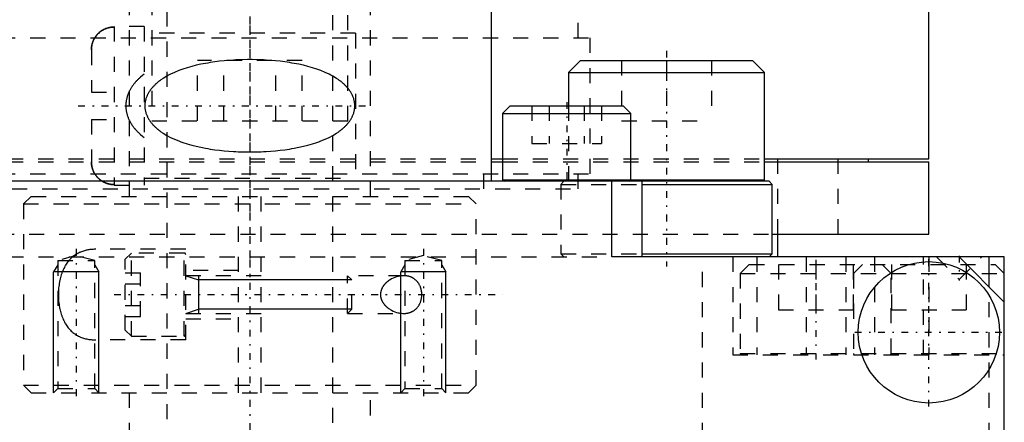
# Model space of a CAD drawing. Extents: x -70 to 70, y -1 to 583.
# Tile 3 of 15: x -15 to 50, y 118 to 145. Entities that reach past the tile are written whole.
import ezdxf

# ---------------------------------------------------------------- set-up
doc = ezdxf.new("R2010")
doc.units = 0
doc.linetypes.add('CENTER', pattern=[1.5, 0.45, -0.5, 0.05, -0.5])
doc.linetypes.add('DASHED', pattern=[2, 1, -1])
for name, color, linetype in [('AM_0', 7, 'CONTINUOUS'), ('AM_10', 7, 'CONTINUOUS'), ('AM_3', 7, 'DASHED'), ('AM_7', 7, 'CENTER')]:
    doc.layers.add(name, color=color, linetype=linetype)

msp = doc.modelspace()

# ---------------------------------------------------------------- linework, layer by layer
at = {"layer": 'AM_0', "color": 7, "linetype": 'CONTINUOUS'}
for p, q in [((16, 394.2), (16, 134)), ((45, 135.5), (45, 146)), ((21.917, 142), (21.117, 141.2)), ((21.917, 142), (33.317, 142)), ((34.117, 141.2), (33.317, 142)), ((21.117, 141.2), (21.117, 139)), ((21.117, 141.2), (34.117, 141.2)), ((34.117, 134.1), (34.117, 141.2)), ((17.25, 139), (16.75, 138.5)), ((17.25, 139), (24.75, 139)), ((25.25, 138.5), (24.75, 139)), ((16.75, 138.5), (16.75, 134.1)), ((16.75, 138.5), (25.25, 138.5)), ((25.25, 134.1), (25.25, 138.5)), ((16.015, 135.5), (16.758, 135.5)), ((16.015, 135.3), (16.758, 135.3)), ((34.117, 135.5), (45, 135.5)), ((34.117, 135.3), (45, 135.3)), ((41, 135.3), (41, 135.5)), ((45, 130.5), (45, 135.3)), ((34.417, 134), (-34.417, 134)), ((16.75, 134.1), (34.117, 134.1)), ((24, 129), (24, 134)), ((25.999, 133.8), (34.617, 133.8)), ((26, 129), (26, 134)), ((34.019, 134.002), (34.117, 134.1)), ((34.617, 133.8), (34.417, 134)), ((34.617, 129.2), (34.617, 133.8)), ((34.626, 130.5), (45, 130.5)), ((35, 129), (35, 130.5)), ((25.999, 129.2), (34.617, 129.2)), ((34.417, 129), (34.617, 129.2)), ((50, 129), (24, 129)), ((47, 129), (50, 126)), ((49, 127), (49, 129)), ((50, 72), (50, 129))]:
    msp.add_line(p, q, dxfattribs=at)
msp.add_circle((45, 124), 4.681, dxfattribs=at)
for centre, start, end in [((16.85, 134.1), 180, 270), ((25.15, 134.1), 270, 0)]:
    msp.add_arc(centre, 0.1, start, end, dxfattribs=at)
at = {"layer": 'AM_10', "color": 7, "linetype": 'CONTINUOUS'}
for p, q in [((-12.729, 128.469), (-13, 128)), ((-10, 128), (-13, 128)), ((-13, 120), (-13, 128)), ((-10.271, 128.469), (-10, 128)), ((-10, 120), (-10, 128)), ((10.271, 128.469), (10, 128)), ((13, 128), (10, 128)), ((10, 120), (10, 128)), ((12.729, 128.469), (13, 128)), ((13, 120), (13, 128)), ((-4.25, 127.75), (-3.4, 127.474)), ((-3.4, 127.75), (-3.4, 125.25)), ((6.75, 127.474), (-3.4, 127.474)), ((-4.25, 125.25), (-3.4, 125.526)), ((6.75, 125.526), (-3.4, 125.526))]:
    msp.add_line(p, q, dxfattribs=at)
at = {"layer": 'AM_3', "color": 6, "linetype": 'DASHED'}
for p, q in [((-5.5, 559.25), (-5.5, 90)), ((5.5, 90), (5.5, 559.25)), ((-8, 546), (-8, 133)), ((8, 133), (8, 546)), ((-6.5, 146), (-6.5, 138)), ((6.5, 138), (6.5, 146)), ((21.75, 143.5), (21.75, 145.5)), ((-7, 144.25), (-9, 144.25)), ((-9, 144.25), (-9, 133.75)), ((-7, 144.25), (-7, 133.75)), ((7, 143.8), (-7, 143.8)), ((7, 143.8), (7, 134.2)), ((-22.55, 143.5), (22.55, 143.5)), ((22.55, 134.5), (22.55, 143.5)), ((-10.5, 142.702), (-10.5, 139.9)), ((-3.464, 138), (-3.464, 142)), ((3.464, 142), (-3.464, 142)), ((-1.732, 138), (-1.732, 142)), ((1.732, 138), (1.732, 142)), ((3.464, 138), (3.464, 142)), ((24.642, 142), (24.642, 138)), ((27.617, 142), (27.617, 138)), ((30.592, 142), (30.592, 138)), ((-10.5, 139.9), (-9, 139.9)), ((18.691, 139), (18.691, 136.5)), ((19.845, 139), (19.845, 136.5)), ((21.117, 139), (21.117, 134.1)), ((22.155, 139), (22.155, 136.5)), ((23.309, 139), (23.309, 136.5)), ((-10.5, 138.1), (-10.5, 135.298)), ((-10.5, 138.1), (-9, 138.1)), ((-6.5, 138), (6.5, 138)), ((24.642, 138), (30.592, 138)), ((18.691, 136.5), (23.309, 136.5)), ((-16.015, 135.5), (16.015, 135.5)), ((-16.015, 135.3), (16.015, 135.3)), ((16.758, 135.5), (34.117, 135.5)), ((16.758, 135.3), (34.117, 135.3)), ((35, 130.5), (35, 135.5)), ((39, 130.5), (39, 135.5)), ((-22.55, 134.5), (22.55, 134.5)), ((15.5, 133.5), (15.5, 134.5)), ((21.75, 133.5), (21.75, 134.5)), ((-7, 134.2), (7, 134.2)), ((20.817, 134), (20.617, 133.8)), ((20.617, 133.8), (20.617, 129.2)), ((20.617, 133.8), (25.999, 133.8)), ((21.117, 134.1), (21.217, 134)), ((-21.75, 133.5), (21.75, 133.5)), ((-9, 133.75), (-7, 133.75)), ((-14.5, 133), (-15, 132.5)), ((-15, 132.5), (-15, 120.5)), ((-15, 132.5), (15, 132.5)), ((-14.5, 133), (14.5, 133)), ((-0.75, 120), (-0.75, 133)), ((0.75, 120), (0.75, 133)), ((15, 132.5), (14.5, 133)), ((15, 120.5), (15, 132.5)), ((-34.626, 130.5), (34.626, 130.5)), ((-4.25, 129.5), (-10.198, 129.5)), ((-7.85, 129.25), (-8.25, 128.85)), ((-4.35, 129.25), (-7.85, 129.25)), ((-7.85, 123.75), (-7.85, 129.25)), ((-4.35, 123.75), (-4.35, 129.25)), ((-4.25, 123.5), (-4.25, 129.5)), ((20.617, 129.2), (20.817, 129)), ((20.617, 129.2), (25.999, 129.2)), ((-24, 129), (24, 129)), ((-11.5, 129.079), (-12.729, 128.75)), ((-12.729, 128.75), (-12.729, 120.27)), ((-12.729, 128.75), (-10.271, 128.75)), ((-10.271, 128.75), (-11.5, 129.079)), ((-10.271, 120.27), (-10.271, 128.75)), ((-8.25, 124.15), (-8.25, 128.85)), ((11.5, 129.079), (10.271, 128.75)), ((10.271, 128.75), (10.271, 120.27)), ((10.271, 128.75), (12.729, 128.75)), ((12.729, 128.75), (11.5, 129.079)), ((12.729, 120.27), (12.729, 128.75)), ((30, 117), (30, 129)), ((32, 129), (32, 122.5)), ((33.611, 129), (33.611, 122.5)), ((36.861, 129), (36.861, 122.5)), ((39.5, 129), (39.5, 122.5)), ((41.389, 129), (41.389, 122.5)), ((44.639, 122.5), (44.639, 129)), ((45, 129), (45, 122.5)), ((45.5, 129), (47, 127.5)), ((47, 127.5), (48.5, 129)), ((-8.25, 127.943), (-7.25, 127.943)), ((-7.25, 125.057), (-7.25, 127.943)), ((-0.75, 128.1), (-4.25, 128.1)), ((33.1, 128.5), (32.5, 127.9)), ((32.5, 127.9), (32.5, 122.6)), ((32.5, 127.9), (50, 127.9)), ((33.1, 128.5), (49.4, 128.5)), ((35.025, 128.5), (35.025, 125.5)), ((37.5, 128.5), (37.5, 125.5)), ((39.975, 128.5), (39.975, 125.5)), ((40.6, 128.5), (40, 127.9)), ((40, 127.9), (40, 122.6)), ((42.5, 127.9), (41.9, 128.5)), ((42.5, 122.6), (42.5, 127.9)), ((42.525, 128.5), (42.525, 125.5)), ((47.475, 128.5), (47.475, 125.5)), ((50, 127.9), (49.4, 128.5)), ((0.75, 127.75), (-4.25, 127.75)), ((10.198, 127.75), (6.474, 127.75)), ((6.75, 127.474), (6.474, 127.75)), ((6.474, 125.25), (6.474, 127.75)), ((6.75, 125.526), (6.75, 127.474)), ((-8.25, 127.222), (-7.25, 127.222)), ((49, 117), (49, 127)), ((-8.25, 125.778), (-7.25, 125.778)), ((6.474, 125.25), (6.75, 125.526)), ((35.025, 125.5), (39.975, 125.5)), ((42.525, 125.5), (47.475, 125.5)), ((-8.25, 125.057), (-7.25, 125.057)), ((-4.25, 125.25), (0.75, 125.25)), ((-4.25, 124.9), (-0.75, 124.9)), ((6.474, 125.25), (10.198, 125.25)), ((-8.25, 124.15), (-7.85, 123.75)), ((-4.25, 123.5), (-10.198, 123.5)), ((-7.85, 123.75), (-4.35, 123.75)), ((32, 122.5), (50, 122.5)), ((32.5, 122.6), (50, 122.6)), ((-15, 120.5), (-14.5, 120)), ((-15, 120.5), (15, 120.5)), ((-12.729, 120.27), (-13, 120)), ((-12.729, 120.27), (-10.271, 120.27)), ((-10, 120), (-10.271, 120.27)), ((10.271, 120.27), (10, 120)), ((10.271, 120.27), (12.729, 120.27)), ((13, 120), (12.729, 120.27)), ((14.5, 120), (15, 120.5)), ((-14.5, 120), (14.5, 120)), ((-8, 120), (-8, 90)), ((8, 106.5), (8, 120))]:
    msp.add_line(p, q, dxfattribs=at)
for points in [[(-10.5, 142.702, 0), (-10.5, 142.712, 0), (-10.5, 142.733, 0), (-10.499, 142.754, 0), (-10.499, 142.765, 0), (-10.498, 142.776, 0), (-10.497, 142.797, 0), (-10.496, 142.819, 0), (-10.494, 142.841, 0), (-10.492, 142.863, 0), (-10.489, 142.885, 0), (-10.488, 142.896, 0), (-10.486, 142.907, 0), (-10.483, 142.929, 0), (-10.48, 142.951, 0), (-10.476, 142.974, 0), (-10.472, 142.996, 0), (-10.467, 143.018, 0), (-10.465, 143.029, 0), (-10.462, 143.04, 0), (-10.457, 143.062, 0), (-10.452, 143.084, 0), (-10.449, 143.094, 0), (-10.446, 143.105, 0), (-10.44, 143.127, 0), (-10.434, 143.148, 0), (-10.43, 143.158, 0), (-10.427, 143.169, 0), (-10.42, 143.19, 0), (-10.413, 143.21, 0), (-10.406, 143.23, 0), (-10.399, 143.25, 0), (-10.391, 143.27, 0), (-10.387, 143.279, 0), (-10.383, 143.289, 0), (-10.375, 143.308, 0), (-10.366, 143.327, 0), (-10.358, 143.347, 0), (-10.348, 143.366, 0), (-10.339, 143.386, 0), (-10.334, 143.396, 0), (-10.329, 143.405, 0), (-10.318, 143.425, 0), (-10.308, 143.444, 0), (-10.297, 143.464, 0), (-10.285, 143.483, 0), (-10.274, 143.502, 0), (-10.268, 143.512, 0), (-10.262, 143.521, 0), (-10.25, 143.54, 0), (-10.237, 143.559, 0), (-10.224, 143.578, 0), (-10.211, 143.596, 0), (-10.198, 143.614, 0), (-10.191, 143.623, 0), (-10.184, 143.632, 0), (-10.171, 143.649, 0), (-10.157, 143.667, 0), (-10.143, 143.684, 0), (-10.128, 143.7, 0), (-10.114, 143.716, 0), (-10.107, 143.724, 0), (-10.1, 143.732, 0), (-10.085, 143.748, 0), (-10.071, 143.763, 0), (-10.063, 143.77, 0), (-10.056, 143.778, 0), (-10.041, 143.792, 0), (-10.026, 143.807, 0), (-10.018, 143.814, 0), (-10.01, 143.822, 0), (-9.994, 143.836, 0), (-9.978, 143.85, 0), (-9.961, 143.865, 0), (-9.944, 143.879, 0), (-9.927, 143.893, 0), (-9.918, 143.9, 0), (-9.909, 143.906, 0), (-9.892, 143.92, 0), (-9.873, 143.933, 0), (-9.855, 143.946, 0), (-9.836, 143.959, 0), (-9.818, 143.971, 0), (-9.808, 143.978, 0), (-9.799, 143.984, 0), (-9.78, 143.996, 0), (-9.76, 144.007, 0), (-9.741, 144.018, 0), (-9.722, 144.029, 0), (-9.702, 144.04, 0), (-9.693, 144.045, 0), (-9.683, 144.05, 0), (-9.663, 144.06, 0), (-9.644, 144.069, 0), (-9.624, 144.079, 0), (-9.605, 144.087, 0), (-9.586, 144.096, 0), (-9.576, 144.1, 0), (-9.567, 144.104, 0), (-9.547, 144.111, 0), (-9.528, 144.119, 0), (-9.508, 144.127, 0), (-9.487, 144.134, 0), (-9.467, 144.141, 0), (-9.456, 144.144, 0), (-9.446, 144.147, 0), (-9.425, 144.154, 0), (-9.403, 144.16, 0), (-9.392, 144.163, 0), (-9.382, 144.166, 0), (-9.36, 144.171, 0), (-9.338, 144.177, 0), (-9.327, 144.179, 0), (-9.316, 144.182, 0), (-9.294, 144.186, 0), (-9.272, 144.191, 0), (-9.25, 144.195, 0), (-9.228, 144.198, 0), (-9.205, 144.201, 0), (-9.194, 144.203, 0), (-9.183, 144.204, 0), (-9.161, 144.207, 0), (-9.139, 144.209, 0), (-9.117, 144.211, 0), (-9.095, 144.213, 0), (-9.074, 144.214, 0), (-9.063, 144.214, 0), (-9.052, 144.215, 0), (-9.031, 144.215, 0), (-9.01, 144.216, 0), (-9, 144.216, 0)], [(-9, 144.216, 0), (-9.04, 144.215, 0), (-9.124, 144.21, 0), (-9.209, 144.201, 0), (-9.252, 144.194, 0), (-9.295, 144.186, 0), (-9.38, 144.166, 0), (-9.462, 144.142, 0), (-9.54, 144.114, 0), (-9.615, 144.083, 0), (-9.69, 144.046, 0), (-9.728, 144.026, 0), (-9.765, 144.004, 0), (-9.839, 143.958, 0), (-9.909, 143.907, 0), (-9.975, 143.853, 0), (-10.037, 143.797, 0), (-10.094, 143.739, 0), (-10.122, 143.708, 0), (-10.149, 143.676, 0), (-10.202, 143.608, 0), (-10.252, 143.537, 0), (-10.275, 143.5, 0)], [(-10.275, 143.5, 0), (-10.288, 143.479, 0), (-10.311, 143.438, 0), (-10.333, 143.397, 0), (-10.344, 143.376, 0), (-10.354, 143.355, 0), (-10.373, 143.314, 0), (-10.39, 143.273, 0), (-10.406, 143.231, 0), (-10.421, 143.187, 0), (-10.435, 143.143, 0), (-10.442, 143.12, 0), (-10.448, 143.097, 0), (-10.46, 143.051, 0), (-10.47, 143.004, 0), (-10.479, 142.956, 0), (-10.486, 142.909, 0), (-10.492, 142.862, 0), (-10.494, 142.839, 0), (-10.496, 142.815, 0), (-10.499, 142.769, 0), (-10.5, 142.724, 0), (-10.5, 142.702, 0)], [(0, 142.058, 0), (-0.151, 142.057, 0), (-0.455, 142.052, 0), (-0.763, 142.042, 0), (-0.917, 142.035, 0), (-1.073, 142.027, 0), (-1.385, 142.006, 0), (-1.698, 141.979, 0), (-2.011, 141.946, 0), (-2.324, 141.906, 0), (-2.635, 141.861, 0), (-2.79, 141.835, 0), (-2.944, 141.808, 0), (-3.251, 141.748, 0), (-3.554, 141.681, 0), (-3.852, 141.605, 0), (-4.145, 141.522, 0), (-4.432, 141.429, 0), (-4.573, 141.38, 0), (-4.712, 141.328, 0), (-4.985, 141.216, 0), (-5.25, 141.093, 0), (-5.38, 141.027, 0), (-5.506, 140.958, 0), (-5.753, 140.809, 0), (-5.892, 140.715, 0), (-5.931, 140.687, 0), (-5.969, 140.658, 0), (-5.988, 140.644, 0), (-6.007, 140.63, 0), (-6.045, 140.6, 0), (-6.083, 140.57, 0), (-6.101, 140.555, 0), (-6.12, 140.54, 0), (-6.157, 140.509, 0), (-6.193, 140.477, 0), (-6.211, 140.461, 0), (-6.229, 140.445, 0), (-6.265, 140.412, 0), (-6.3, 140.378, 0), (-6.335, 140.344, 0), (-6.369, 140.309, 0), (-6.403, 140.273, 0), (-6.42, 140.254, 0), (-6.437, 140.236, 0), (-6.47, 140.198, 0), (-6.503, 140.159, 0), (-6.535, 140.119, 0), (-6.567, 140.078, 0), (-6.598, 140.036, 0), (-6.613, 140.015, 0), (-6.628, 139.994, 0), (-6.657, 139.95, 0), (-6.685, 139.906, 0), (-6.712, 139.861, 0), (-6.738, 139.815, 0), (-6.763, 139.769, 0), (-6.775, 139.745, 0), (-6.786, 139.722, 0), (-6.809, 139.674, 0), (-6.829, 139.626, 0), (-6.849, 139.577, 0), (-6.866, 139.528, 0), (-6.883, 139.479, 0), (-6.89, 139.454, 0), (-6.898, 139.429, 0), (-6.911, 139.379, 0), (-6.922, 139.328, 0), (-6.932, 139.278, 0), (-6.94, 139.227, 0), (-6.947, 139.176, 0), (-6.95, 139.151, 0), (-6.952, 139.126, 0), (-6.955, 139.075, 0), (-6.957, 139.025, 0), (-6.957, 139, 0), (-6.957, 138.975, 0), (-6.955, 138.925, 0), (-6.952, 138.874, 0), (-6.95, 138.849, 0), (-6.947, 138.824, 0), (-6.94, 138.773, 0), (-6.932, 138.722, 0), (-6.922, 138.672, 0), (-6.911, 138.621, 0), (-6.898, 138.571, 0), (-6.89, 138.546, 0), (-6.883, 138.521, 0), (-6.866, 138.472, 0), (-6.849, 138.423, 0), (-6.829, 138.374, 0), (-6.809, 138.326, 0), (-6.786, 138.278, 0), (-6.775, 138.255, 0), (-6.763, 138.231, 0), (-6.738, 138.185, 0), (-6.712, 138.139, 0), (-6.685, 138.094, 0), (-6.657, 138.05, 0), (-6.628, 138.006, 0), (-6.613, 137.985, 0), (-6.598, 137.964, 0), (-6.567, 137.922, 0), (-6.535, 137.881, 0), (-6.503, 137.841, 0), (-6.47, 137.802, 0), (-6.437, 137.764, 0), (-6.42, 137.746, 0), (-6.403, 137.727, 0), (-6.369, 137.691, 0), (-6.335, 137.656, 0), (-6.3, 137.622, 0), (-6.265, 137.588, 0), (-6.229, 137.555, 0), (-6.211, 137.539, 0), (-6.193, 137.523, 0), (-6.157, 137.491, 0), (-6.12, 137.46, 0), (-6.101, 137.445, 0), (-6.083, 137.43, 0), (-6.045, 137.4, 0), (-6.007, 137.37, 0), (-5.988, 137.356, 0), (-5.969, 137.342, 0), (-5.931, 137.313, 0), (-5.892, 137.285, 0), (-5.753, 137.191, 0), (-5.506, 137.042, 0), (-5.25, 136.907, 0), (-4.985, 136.784, 0), (-4.712, 136.672, 0), (-4.573, 136.62, 0), (-4.432, 136.571, 0), (-4.145, 136.478, 0), (-3.852, 136.395, 0), (-3.554, 136.319, 0), (-3.251, 136.252, 0), (-2.944, 136.192, 0), (-2.79, 136.165, 0), (-2.635, 136.139, 0), (-2.324, 136.094, 0), (-2.011, 136.054, 0), (-1.698, 136.021, 0), (-1.385, 135.994, 0), (-1.073, 135.973, 0), (-0.917, 135.965, 0), (-0.763, 135.958, 0), (-0.455, 135.948, 0), (-0.151, 135.943, 0), (0, 135.942, 0), (0.151, 135.943, 0), (0.455, 135.948, 0), (0.763, 135.958, 0), (0.917, 135.965, 0), (1.073, 135.973, 0), (1.385, 135.994, 0), (1.698, 136.021, 0), (2.011, 136.054, 0), (2.324, 136.094, 0), (2.635, 136.139, 0), (2.79, 136.165, 0), (2.944, 136.192, 0), (3.251, 136.252, 0), (3.554, 136.319, 0), (3.852, 136.395, 0), (4.145, 136.478, 0), (4.432, 136.571, 0), (4.573, 136.62, 0), (4.712, 136.672, 0), (4.985, 136.784, 0), (5.25, 136.907, 0), (5.506, 137.042, 0), (5.753, 137.191, 0), (5.892, 137.285, 0), (5.931, 137.313, 0), (5.969, 137.342, 0), (5.988, 137.356, 0), (6.007, 137.37, 0), (6.045, 137.4, 0), (6.083, 137.43, 0), (6.101, 137.445, 0), (6.12, 137.46, 0), (6.157, 137.491, 0), (6.193, 137.523, 0), (6.211, 137.539, 0), (6.229, 137.555, 0), (6.265, 137.588, 0), (6.3, 137.622, 0), (6.335, 137.656, 0), (6.369, 137.691, 0), (6.403, 137.727, 0), (6.42, 137.746, 0), (6.437, 137.764, 0), (6.47, 137.802, 0), (6.503, 137.841, 0), (6.535, 137.881, 0), (6.567, 137.922, 0), (6.598, 137.964, 0), (6.613, 137.985, 0), (6.628, 138.006, 0), (6.657, 138.05, 0), (6.685, 138.094, 0), (6.712, 138.139, 0), (6.738, 138.185, 0), (6.763, 138.231, 0), (6.775, 138.255, 0), (6.786, 138.278, 0), (6.809, 138.326, 0), (6.829, 138.374, 0), (6.849, 138.423, 0), (6.866, 138.472, 0), (6.883, 138.521, 0), (6.89, 138.546, 0), (6.898, 138.571, 0), (6.911, 138.621, 0), (6.922, 138.672, 0), (6.932, 138.722, 0), (6.94, 138.773, 0), (6.947, 138.824, 0), (6.95, 138.849, 0), (6.952, 138.874, 0), (6.955, 138.925, 0), (6.957, 138.975, 0), (6.957, 139, 0), (6.957, 139.025, 0), (6.955, 139.075, 0), (6.952, 139.126, 0), (6.95, 139.151, 0), (6.947, 139.176, 0), (6.94, 139.227, 0), (6.932, 139.278, 0), (6.922, 139.328, 0), (6.911, 139.379, 0), (6.898, 139.429, 0), (6.89, 139.454, 0), (6.883, 139.479, 0), (6.866, 139.528, 0), (6.849, 139.577, 0), (6.829, 139.626, 0), (6.809, 139.674, 0), (6.786, 139.722, 0), (6.775, 139.745, 0), (6.763, 139.769, 0), (6.738, 139.815, 0), (6.712, 139.861, 0), (6.685, 139.906, 0), (6.657, 139.95, 0), (6.628, 139.994, 0), (6.613, 140.015, 0), (6.598, 140.036, 0), (6.567, 140.078, 0), (6.535, 140.119, 0), (6.503, 140.159, 0), (6.47, 140.198, 0), (6.437, 140.236, 0), (6.42, 140.254, 0), (6.403, 140.273, 0), (6.369, 140.309, 0), (6.335, 140.344, 0), (6.3, 140.378, 0), (6.265, 140.412, 0), (6.229, 140.445, 0), (6.211, 140.461, 0), (6.193, 140.477, 0), (6.157, 140.509, 0), (6.12, 140.54, 0), (6.101, 140.555, 0), (6.083, 140.57, 0), (6.045, 140.6, 0), (6.007, 140.63, 0), (5.988, 140.644, 0), (5.969, 140.658, 0), (5.931, 140.687, 0), (5.892, 140.715, 0), (5.753, 140.809, 0), (5.506, 140.958, 0), (5.38, 141.027, 0), (5.25, 141.093, 0), (4.985, 141.216, 0), (4.712, 141.328, 0), (4.573, 141.38, 0), (4.432, 141.429, 0), (4.145, 141.522, 0), (3.852, 141.605, 0), (3.554, 141.681, 0), (3.251, 141.748, 0), (2.944, 141.808, 0), (2.79, 141.835, 0), (2.635, 141.861, 0), (2.324, 141.906, 0), (2.011, 141.946, 0), (1.698, 141.979, 0), (1.385, 142.006, 0), (1.073, 142.027, 0), (0.917, 142.035, 0), (0.763, 142.042, 0), (0.455, 142.052, 0), (0.151, 142.057, 0), (0, 142.058, 0)], [(-7, 141.095, 0), (-7.112, 141.008, 0), (-7.238, 140.903, 0), (-7.273, 140.872, 0), (-7.307, 140.841, 0), (-7.324, 140.825, 0), (-7.341, 140.809, 0), (-7.375, 140.777, 0), (-7.408, 140.745, 0), (-7.441, 140.712, 0), (-7.473, 140.679, 0), (-7.505, 140.645, 0), (-7.521, 140.629, 0), (-7.536, 140.612, 0), (-7.567, 140.578, 0), (-7.597, 140.543, 0), (-7.611, 140.526, 0), (-7.626, 140.509, 0), (-7.655, 140.474, 0), (-7.683, 140.438, 0), (-7.697, 140.42, 0), (-7.71, 140.403, 0), (-7.737, 140.367, 0), (-7.764, 140.331, 0), (-7.789, 140.294, 0), (-7.814, 140.258, 0), (-7.838, 140.221, 0), (-7.85, 140.202, 0), (-7.862, 140.183, 0), (-7.886, 140.144, 0), (-7.909, 140.104, 0), (-7.932, 140.064, 0), (-7.954, 140.023, 0), (-7.975, 139.981, 0), (-7.986, 139.96, 0), (-7.996, 139.939, 0), (-8.016, 139.896, 0), (-8.036, 139.852, 0), (-8.054, 139.808, 0), (-8.072, 139.764, 0), (-8.089, 139.718, 0), (-8.097, 139.696, 0), (-8.104, 139.673, 0), (-8.119, 139.627, 0), (-8.133, 139.581, 0), (-8.146, 139.535, 0), (-8.158, 139.488, 0), (-8.168, 139.441, 0), (-8.173, 139.418, 0), (-8.178, 139.394, 0), (-8.187, 139.347, 0), (-8.194, 139.3, 0), (-8.2, 139.254, 0), (-8.206, 139.207, 0), (-8.21, 139.16, 0), (-8.211, 139.137, 0), (-8.213, 139.114, 0), (-8.215, 139.068, 0), (-8.216, 139.023, 0), (-8.216, 139, 0), (-8.216, 138.977, 0), (-8.215, 138.932, 0), (-8.213, 138.886, 0), (-8.211, 138.863, 0), (-8.21, 138.84, 0), (-8.206, 138.793, 0), (-8.2, 138.746, 0), (-8.194, 138.7, 0), (-8.187, 138.653, 0), (-8.178, 138.606, 0), (-8.173, 138.582, 0), (-8.168, 138.559, 0), (-8.158, 138.512, 0), (-8.146, 138.465, 0), (-8.133, 138.419, 0), (-8.119, 138.373, 0), (-8.104, 138.327, 0), (-8.097, 138.304, 0), (-8.089, 138.282, 0), (-8.072, 138.236, 0), (-8.054, 138.192, 0), (-8.036, 138.148, 0), (-8.016, 138.104, 0), (-7.996, 138.061, 0), (-7.986, 138.04, 0), (-7.975, 138.019, 0), (-7.954, 137.977, 0), (-7.932, 137.936, 0), (-7.909, 137.896, 0), (-7.886, 137.856, 0), (-7.862, 137.817, 0), (-7.85, 137.798, 0), (-7.838, 137.779, 0), (-7.814, 137.742, 0), (-7.789, 137.706, 0), (-7.764, 137.669, 0), (-7.737, 137.633, 0), (-7.71, 137.597, 0), (-7.697, 137.58, 0), (-7.683, 137.562, 0), (-7.655, 137.526, 0), (-7.626, 137.491, 0), (-7.611, 137.474, 0), (-7.597, 137.457, 0), (-7.567, 137.422, 0), (-7.536, 137.388, 0), (-7.521, 137.371, 0), (-7.505, 137.355, 0), (-7.473, 137.321, 0), (-7.441, 137.288, 0), (-7.408, 137.255, 0), (-7.375, 137.223, 0), (-7.341, 137.191, 0), (-7.324, 137.175, 0), (-7.307, 137.159, 0), (-7.273, 137.128, 0), (-7.238, 137.097, 0), (-7.112, 136.992, 0), (-7, 136.905, 0)], [(-10.5, 135.298, 0), (-10.5, 135.276, 0), (-10.499, 135.231, 0), (-10.496, 135.185, 0), (-10.494, 135.161, 0), (-10.492, 135.138, 0), (-10.486, 135.091, 0), (-10.479, 135.044, 0), (-10.47, 134.996, 0), (-10.46, 134.949, 0), (-10.448, 134.903, 0), (-10.442, 134.88, 0), (-10.435, 134.857, 0), (-10.421, 134.813, 0), (-10.406, 134.769, 0), (-10.39, 134.727, 0), (-10.373, 134.686, 0), (-10.354, 134.645, 0), (-10.344, 134.624, 0), (-10.333, 134.603, 0), (-10.311, 134.562, 0), (-10.288, 134.521, 0), (-10.275, 134.5, 0)], [(-9, 133.784, 0), (-9.01, 133.784, 0), (-9.031, 133.785, 0), (-9.052, 133.785, 0), (-9.063, 133.786, 0), (-9.074, 133.786, 0), (-9.095, 133.787, 0), (-9.117, 133.789, 0), (-9.139, 133.791, 0), (-9.161, 133.793, 0), (-9.183, 133.796, 0), (-9.194, 133.797, 0), (-9.205, 133.799, 0), (-9.228, 133.802, 0), (-9.25, 133.805, 0), (-9.272, 133.809, 0), (-9.294, 133.814, 0), (-9.316, 133.818, 0), (-9.327, 133.821, 0), (-9.338, 133.823, 0), (-9.36, 133.829, 0), (-9.382, 133.834, 0), (-9.392, 133.837, 0), (-9.403, 133.84, 0), (-9.425, 133.846, 0), (-9.446, 133.853, 0), (-9.456, 133.856, 0), (-9.467, 133.859, 0), (-9.487, 133.866, 0), (-9.508, 133.873, 0), (-9.528, 133.881, 0), (-9.547, 133.889, 0), (-9.567, 133.896, 0), (-9.576, 133.9, 0), (-9.586, 133.904, 0), (-9.605, 133.913, 0), (-9.624, 133.921, 0), (-9.644, 133.931, 0), (-9.663, 133.94, 0), (-9.683, 133.95, 0), (-9.693, 133.955, 0), (-9.702, 133.96, 0), (-9.722, 133.971, 0), (-9.741, 133.982, 0), (-9.76, 133.993, 0), (-9.78, 134.004, 0), (-9.799, 134.016, 0), (-9.808, 134.022, 0), (-9.818, 134.029, 0), (-9.836, 134.041, 0), (-9.855, 134.054, 0), (-9.873, 134.067, 0), (-9.892, 134.08, 0), (-9.909, 134.094, 0), (-9.918, 134.1, 0), (-9.927, 134.107, 0), (-9.944, 134.121, 0), (-9.961, 134.135, 0), (-9.978, 134.15, 0), (-9.994, 134.164, 0), (-10.01, 134.178, 0), (-10.018, 134.186, 0), (-10.026, 134.193, 0), (-10.041, 134.208, 0), (-10.056, 134.222, 0), (-10.063, 134.23, 0), (-10.071, 134.237, 0), (-10.085, 134.252, 0), (-10.1, 134.268, 0), (-10.107, 134.276, 0), (-10.114, 134.284, 0), (-10.128, 134.3, 0), (-10.143, 134.316, 0), (-10.157, 134.333, 0), (-10.171, 134.351, 0), (-10.184, 134.368, 0), (-10.191, 134.377, 0), (-10.198, 134.386, 0), (-10.211, 134.404, 0), (-10.224, 134.422, 0), (-10.237, 134.441, 0), (-10.25, 134.46, 0), (-10.262, 134.479, 0), (-10.268, 134.488, 0), (-10.274, 134.498, 0), (-10.285, 134.517, 0), (-10.297, 134.536, 0), (-10.308, 134.556, 0), (-10.318, 134.575, 0), (-10.329, 134.595, 0), (-10.334, 134.604, 0), (-10.339, 134.614, 0), (-10.348, 134.634, 0), (-10.358, 134.653, 0), (-10.366, 134.673, 0), (-10.375, 134.692, 0), (-10.383, 134.711, 0), (-10.387, 134.721, 0), (-10.391, 134.73, 0), (-10.399, 134.75, 0), (-10.406, 134.77, 0), (-10.413, 134.79, 0), (-10.42, 134.81, 0), (-10.427, 134.831, 0), (-10.43, 134.842, 0), (-10.434, 134.852, 0), (-10.44, 134.873, 0), (-10.446, 134.895, 0), (-10.449, 134.906, 0), (-10.452, 134.916, 0), (-10.457, 134.938, 0), (-10.462, 134.96, 0), (-10.465, 134.971, 0), (-10.467, 134.982, 0), (-10.472, 135.004, 0), (-10.476, 135.026, 0), (-10.48, 135.049, 0), (-10.483, 135.071, 0), (-10.486, 135.093, 0), (-10.488, 135.104, 0), (-10.489, 135.115, 0), (-10.492, 135.137, 0), (-10.494, 135.159, 0), (-10.496, 135.181, 0), (-10.497, 135.203, 0), (-10.498, 135.224, 0), (-10.499, 135.235, 0), (-10.499, 135.246, 0), (-10.5, 135.267, 0), (-10.5, 135.288, 0), (-10.5, 135.298, 0)], [(-10.275, 134.5, 0), (-10.264, 134.483, 0), (-10.242, 134.449, 0), (-10.219, 134.415, 0), (-10.207, 134.399, 0), (-10.195, 134.382, 0), (-10.171, 134.351, 0), (-10.145, 134.32, 0), (-10.12, 134.29, 0), (-10.094, 134.261, 0), (-10.067, 134.234, 0), (-10.054, 134.22, 0), (-10.041, 134.207, 0), (-10.013, 134.181, 0), (-9.984, 134.155, 0), (-9.954, 134.129, 0), (-9.922, 134.104, 0), (-9.89, 134.079, 0), (-9.874, 134.067, 0), (-9.857, 134.055, 0), (-9.824, 134.033, 0), (-9.79, 134.011, 0), (-9.772, 134, 0)], [(-9.772, 134, 0), (-9.752, 133.988, 0), (-9.712, 133.966, 0), (-9.672, 133.945, 0), (-9.652, 133.935, 0), (-9.632, 133.925, 0), (-9.592, 133.907, 0), (-9.553, 133.891, 0), (-9.512, 133.875, 0), (-9.47, 133.86, 0), (-9.426, 133.847, 0), (-9.404, 133.84, 0), (-9.382, 133.834, 0), (-9.337, 133.823, 0), (-9.292, 133.813, 0), (-9.246, 133.805, 0), (-9.2, 133.798, 0), (-9.155, 133.792, 0), (-9.132, 133.79, 0), (-9.11, 133.788, 0), (-9.065, 133.786, 0), (-9.021, 133.785, 0), (-9, 133.784, 0)], [(-10.198, 129.5, 0), (-10.234, 129.5, 0), (-10.306, 129.498, 0), (-10.378, 129.495, 0), (-10.414, 129.493, 0), (-10.45, 129.49, 0), (-10.522, 129.484, 0), (-10.594, 129.476, 0), (-10.666, 129.466, 0), (-10.738, 129.453, 0), (-10.809, 129.439, 0), (-10.844, 129.432, 0), (-10.88, 129.423, 0), (-10.95, 129.405, 0), (-11.019, 129.385, 0), (-11.088, 129.363, 0), (-11.156, 129.338, 0), (-11.223, 129.311, 0), (-11.256, 129.297, 0), (-11.289, 129.282, 0), (-11.354, 129.251, 0), (-11.417, 129.217, 0), (-11.449, 129.2, 0), (-11.48, 129.181, 0), (-11.542, 129.143, 0), (-11.602, 129.103, 0), (-11.631, 129.082, 0), (-11.661, 129.06, 0), (-11.718, 129.015, 0), (-11.774, 128.967, 0), (-11.829, 128.918, 0), (-11.882, 128.866, 0), (-11.933, 128.812, 0), (-11.958, 128.784, 0), (-11.983, 128.756, 0), (-12.032, 128.698, 0), (-12.078, 128.637, 0), (-12.123, 128.575, 0), (-12.167, 128.511, 0), (-12.209, 128.444, 0), (-12.229, 128.409, 0), (-12.25, 128.374, 0), (-12.289, 128.301, 0), (-12.328, 128.225, 0), (-12.364, 128.147, 0), (-12.4, 128.066, 0), (-12.433, 127.982, 0), (-12.449, 127.939, 0), (-12.465, 127.896, 0), (-12.494, 127.808, 0), (-12.522, 127.718, 0), (-12.548, 127.626, 0), (-12.571, 127.532, 0), (-12.593, 127.437, 0), (-12.603, 127.389, 0), (-12.612, 127.34, 0), (-12.629, 127.243, 0), (-12.644, 127.144, 0), (-12.657, 127.045, 0), (-12.668, 126.946, 0), (-12.676, 126.846, 0), (-12.679, 126.796, 0), (-12.682, 126.747, 0), (-12.686, 126.647, 0), (-12.688, 126.549, 0), (-12.689, 126.5, 0), (-12.688, 126.451, 0), (-12.686, 126.353, 0), (-12.682, 126.253, 0), (-12.679, 126.204, 0), (-12.676, 126.154, 0), (-12.668, 126.054, 0), (-12.657, 125.955, 0), (-12.644, 125.856, 0), (-12.629, 125.757, 0), (-12.612, 125.66, 0), (-12.603, 125.611, 0), (-12.593, 125.563, 0), (-12.571, 125.468, 0), (-12.548, 125.374, 0), (-12.522, 125.282, 0), (-12.494, 125.192, 0), (-12.465, 125.104, 0), (-12.449, 125.061, 0), (-12.433, 125.018, 0), (-12.4, 124.934, 0), (-12.364, 124.853, 0), (-12.328, 124.775, 0), (-12.289, 124.699, 0), (-12.25, 124.626, 0), (-12.229, 124.591, 0), (-12.209, 124.556, 0), (-12.167, 124.489, 0), (-12.123, 124.425, 0), (-12.078, 124.363, 0), (-12.032, 124.302, 0), (-11.983, 124.244, 0), (-11.958, 124.216, 0), (-11.933, 124.188, 0), (-11.882, 124.134, 0), (-11.829, 124.082, 0), (-11.774, 124.033, 0), (-11.718, 123.985, 0), (-11.661, 123.94, 0), (-11.631, 123.918, 0), (-11.602, 123.897, 0), (-11.542, 123.857, 0), (-11.48, 123.819, 0), (-11.449, 123.8, 0), (-11.417, 123.783, 0), (-11.354, 123.749, 0), (-11.289, 123.718, 0), (-11.256, 123.703, 0), (-11.223, 123.689, 0), (-11.156, 123.662, 0), (-11.088, 123.637, 0), (-11.019, 123.615, 0), (-10.95, 123.595, 0), (-10.88, 123.577, 0), (-10.844, 123.568, 0), (-10.809, 123.561, 0), (-10.738, 123.547, 0), (-10.666, 123.534, 0), (-10.594, 123.524, 0), (-10.522, 123.516, 0), (-10.45, 123.51, 0), (-10.414, 123.507, 0), (-10.378, 123.505, 0), (-10.306, 123.502, 0), (-10.234, 123.5, 0), (-10.198, 123.5, 0)], [(10.198, 127.75, 0), (10.147, 127.749, 0), (10.044, 127.742, 0), (9.938, 127.728, 0), (9.884, 127.718, 0), (9.83, 127.706, 0), (9.721, 127.676, 0), (9.612, 127.639, 0), (9.505, 127.594, 0), (9.399, 127.542, 0), (9.296, 127.483, 0), (9.246, 127.451, 0), (9.197, 127.417, 0), (9.141, 127.375, 0), (9.126, 127.363, 0), (9.11, 127.35, 0), (9.103, 127.344, 0), (9.095, 127.337, 0), (9.08, 127.324, 0), (9.065, 127.311, 0), (9.05, 127.298, 0), (9.036, 127.284, 0), (9.021, 127.27, 0), (9.014, 127.263, 0), (9.006, 127.256, 0), (8.992, 127.242, 0), (8.977, 127.227, 0), (8.963, 127.211, 0), (8.948, 127.196, 0), (8.934, 127.18, 0), (8.927, 127.172, 0), (8.92, 127.163, 0), (8.906, 127.147, 0), (8.893, 127.13, 0), (8.879, 127.113, 0), (8.866, 127.095, 0), (8.853, 127.077, 0), (8.847, 127.068, 0), (8.841, 127.059, 0), (8.828, 127.041, 0), (8.816, 127.022, 0), (8.805, 127.003, 0), (8.793, 126.984, 0), (8.782, 126.965, 0), (8.777, 126.955, 0), (8.771, 126.945, 0), (8.761, 126.925, 0), (8.751, 126.905, 0), (8.746, 126.895, 0), (8.742, 126.884, 0), (8.733, 126.864, 0), (8.724, 126.843, 0), (8.72, 126.832, 0), (8.716, 126.822, 0), (8.708, 126.801, 0), (8.701, 126.779, 0), (8.694, 126.757, 0), (8.688, 126.736, 0), (8.683, 126.714, 0), (8.68, 126.703, 0), (8.678, 126.692, 0), (8.673, 126.669, 0), (8.669, 126.647, 0), (8.665, 126.625, 0), (8.663, 126.602, 0), (8.66, 126.58, 0), (8.659, 126.568, 0), (8.658, 126.557, 0), (8.657, 126.534, 0), (8.657, 126.511, 0), (8.657, 126.5, 0)], [(10.198, 125.25, 0), (10.214, 125.25, 0), (10.245, 125.251, 0), (10.276, 125.252, 0), (10.292, 125.253, 0), (10.307, 125.254, 0), (10.339, 125.257, 0), (10.371, 125.261, 0), (10.402, 125.265, 0), (10.434, 125.27, 0), (10.466, 125.276, 0), (10.481, 125.279, 0), (10.497, 125.283, 0), (10.529, 125.291, 0), (10.56, 125.299, 0), (10.591, 125.309, 0), (10.622, 125.319, 0), (10.653, 125.33, 0), (10.668, 125.336, 0), (10.683, 125.342, 0), (10.714, 125.355, 0), (10.744, 125.369, 0), (10.758, 125.376, 0), (10.773, 125.384, 0), (10.802, 125.399, 0), (10.831, 125.416, 0), (10.845, 125.425, 0), (10.859, 125.433, 0), (10.887, 125.452, 0), (10.914, 125.471, 0), (10.941, 125.491, 0), (10.967, 125.513, 0), (10.993, 125.535, 0), (11.005, 125.546, 0), (11.018, 125.557, 0), (11.042, 125.581, 0), (11.066, 125.606, 0), (11.089, 125.631, 0), (11.111, 125.657, 0), (11.133, 125.684, 0), (11.144, 125.698, 0), (11.154, 125.713, 0), (11.175, 125.742, 0), (11.196, 125.773, 0), (11.215, 125.805, 0), (11.234, 125.839, 0), (11.253, 125.873, 0), (11.262, 125.891, 0), (11.27, 125.909, 0), (11.287, 125.945, 0), (11.302, 125.983, 0), (11.317, 126.021, 0), (11.33, 126.061, 0), (11.343, 126.101, 0), (11.348, 126.121, 0), (11.354, 126.141, 0), (11.364, 126.183, 0), (11.373, 126.224, 0), (11.38, 126.266, 0), (11.386, 126.309, 0), (11.391, 126.351, 0), (11.393, 126.373, 0), (11.395, 126.394, 0), (11.398, 126.437, 0), (11.399, 126.479, 0), (11.399, 126.5, 0), (11.399, 126.521, 0), (11.398, 126.563, 0), (11.395, 126.606, 0), (11.393, 126.627, 0), (11.391, 126.649, 0), (11.386, 126.691, 0), (11.38, 126.734, 0), (11.373, 126.776, 0), (11.364, 126.817, 0), (11.354, 126.859, 0), (11.348, 126.879, 0), (11.343, 126.899, 0), (11.33, 126.939, 0), (11.317, 126.979, 0), (11.302, 127.017, 0), (11.287, 127.055, 0), (11.27, 127.091, 0), (11.262, 127.109, 0), (11.253, 127.127, 0), (11.234, 127.161, 0), (11.215, 127.195, 0), (11.196, 127.227, 0), (11.175, 127.258, 0), (11.154, 127.287, 0), (11.144, 127.302, 0), (11.133, 127.316, 0), (11.111, 127.343, 0), (11.089, 127.369, 0), (11.066, 127.394, 0), (11.042, 127.419, 0), (11.018, 127.443, 0), (11.005, 127.454, 0), (10.993, 127.465, 0), (10.967, 127.487, 0), (10.941, 127.509, 0), (10.914, 127.529, 0), (10.887, 127.548, 0), (10.859, 127.567, 0), (10.845, 127.575, 0), (10.831, 127.584, 0), (10.802, 127.601, 0), (10.773, 127.616, 0), (10.758, 127.624, 0), (10.744, 127.631, 0), (10.714, 127.645, 0), (10.683, 127.658, 0), (10.668, 127.664, 0), (10.653, 127.67, 0), (10.622, 127.681, 0), (10.591, 127.691, 0), (10.56, 127.701, 0), (10.529, 127.709, 0), (10.497, 127.717, 0), (10.481, 127.721, 0), (10.466, 127.724, 0), (10.434, 127.73, 0), (10.402, 127.735, 0), (10.371, 127.739, 0), (10.339, 127.743, 0), (10.307, 127.746, 0), (10.292, 127.747, 0), (10.276, 127.748, 0), (10.245, 127.749, 0), (10.214, 127.75, 0), (10.198, 127.75, 0)], [(8.657, 126.5, 0), (8.657, 126.489, 0), (8.657, 126.466, 0), (8.658, 126.443, 0), (8.659, 126.432, 0), (8.66, 126.42, 0), (8.663, 126.398, 0), (8.665, 126.375, 0), (8.669, 126.353, 0), (8.673, 126.331, 0), (8.678, 126.308, 0), (8.68, 126.297, 0), (8.683, 126.286, 0), (8.688, 126.264, 0), (8.694, 126.243, 0), (8.701, 126.221, 0), (8.708, 126.199, 0), (8.716, 126.178, 0), (8.72, 126.168, 0), (8.724, 126.157, 0), (8.733, 126.136, 0), (8.742, 126.116, 0), (8.746, 126.105, 0), (8.751, 126.095, 0), (8.761, 126.075, 0), (8.771, 126.055, 0), (8.777, 126.045, 0), (8.782, 126.035, 0), (8.793, 126.016, 0), (8.805, 125.997, 0), (8.816, 125.978, 0), (8.828, 125.959, 0), (8.841, 125.941, 0), (8.847, 125.932, 0), (8.853, 125.923, 0), (8.866, 125.905, 0), (8.879, 125.887, 0), (8.893, 125.87, 0), (8.906, 125.853, 0), (8.92, 125.837, 0), (8.927, 125.828, 0), (8.934, 125.82, 0), (8.948, 125.804, 0), (8.963, 125.789, 0), (8.977, 125.773, 0), (8.992, 125.758, 0), (9.006, 125.744, 0), (9.014, 125.737, 0), (9.021, 125.73, 0), (9.036, 125.716, 0), (9.05, 125.702, 0), (9.065, 125.689, 0), (9.08, 125.676, 0), (9.095, 125.663, 0), (9.103, 125.656, 0), (9.11, 125.65, 0), (9.126, 125.637, 0), (9.141, 125.625, 0), (9.197, 125.583, 0), (9.246, 125.549, 0), (9.296, 125.517, 0), (9.399, 125.458, 0), (9.505, 125.406, 0), (9.612, 125.361, 0), (9.721, 125.324, 0), (9.83, 125.294, 0), (9.884, 125.282, 0), (9.938, 125.272, 0), (10.044, 125.258, 0), (10.147, 125.251, 0), (10.198, 125.25, 0)]]:
    msp.add_polyline3d(points, dxfattribs=at)
for centre, start, end in [((-4.35, 129.15), 0, 90), ((-4.35, 123.85), 270, 0), ((32.6, 122.6), 180, 270), ((40.1, 122.6), 180, 270), ((42.4, 122.6), 270, 0), ((49.9, 122.6), 270, 0)]:
    msp.add_arc(centre, 0.1, start, end, dxfattribs=at)
at = {"layer": 'AM_7', "color": 4, "linetype": 'CENTER'}
for p, q in [((0, 582.975), (0, 66.525)), ((0, 199.1), (0, 127.65)), ((0, 182.04), (0, 137.6)), ((0, 158.101), (0, 132.328)), ((27.617, 142.65), (27.617, 128.35)), ((-11.375, 139), (7.875, 139)), ((21, 139.25), (21, 133.75)), ((-11.5, 129.533), (-11.5, 119.546)), ((11.5, 129.533), (11.5, 119.546)), ((37.5, 128.8), (37.5, 122.2)), ((45, 119.085), (45, 128.915)), ((47, 129.075), (47, 127.425)), ((-9, 126.5), (16.75, 126.5)), ((40.085, 124), (49.915, 124))]:
    msp.add_line(p, q, dxfattribs=at)

doc.saveas('drawing.dxf')
